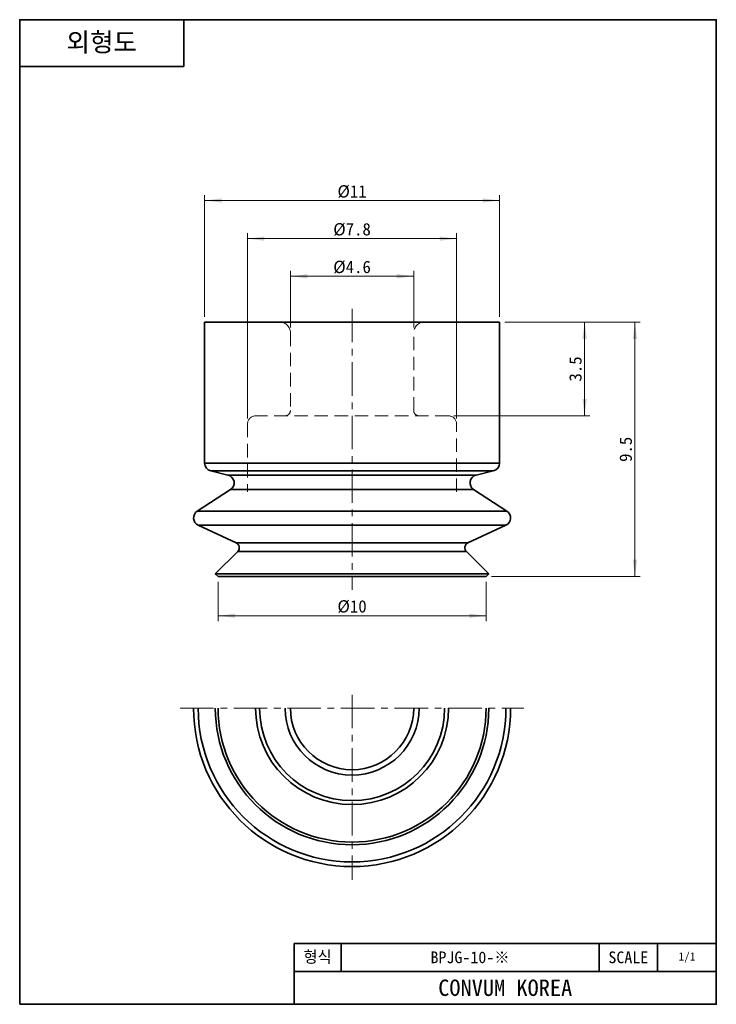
# Model space of a CAD drawing. Header units: millimetres. Extents: x 0 to 26, y 0 to 36.8.
import ezdxf

# ---------------------------------------------------------------- set-up
doc = ezdxf.new("R2010")
doc.units = ezdxf.units.MM
doc.linetypes.add('CENTERX1', pattern=[2, 1.25, -0.25, 0.25, -0.25])
doc.linetypes.add('HIDDENX1', pattern=[0.75, 0.5, -0.25])
doc.layers.get('0').update_dxf_attribs({"lineweight": 0})
for name, color, linetype, lineweight in [('Dimension Layer', 3, 'Continuous', 18), ('외형선', 7, 'Continuous', 35), ('점선1', 3, 'HIDDENX1', 15), ('중심선1', 1, 'CENTERX1', 15)]:
    doc.layers.add(name, color=color, linetype=linetype, lineweight=lineweight)
doc.dimstyles.new('ISO-25', dxfattribs={"dimscale": 0.2, "dimtxt": 2.3, "dimasz": 3.15, "dimexe": 1, "dimexo": 1, "dimgap": 0.5, "dimtad": 1, "dimdsep": 46, "dimtxsty": 'Standard', "dimblk": '_CAXARROW', "dimcen": 2.5, "dimdle": 6.3, "dimclrd": 1, "dimclre": 1, "dimclrt": 2, "dimadec": 3, "dimazin": 2, "dimtfac": 0.8, "dimtdec": 8, "dimtmove": 0, "dimatfit": 3, "dimfxl": 0, "dimarcsym": 0})

# ---------------------------------------------------------------- blocks, each defined once
blk = doc.blocks.new('*X3')
at = {"layer": 'Dimension Layer', "linetype": 'Continuous'}
for points in [[(22.951, 25.464), (23.03, 24.834), (22.872, 24.834)], [(22.951, 15.964), (23.03, 16.594), (22.872, 16.594)]]:
    blk.add_hatch(color=1, dxfattribs=at).paths.add_polyline_path(points, flags=0)
at = {"layer": 'Dimension Layer', "color": 1, "linetype": 'Continuous'}
for p, q in [((18.099, 25.464), (23.151, 25.464)), ((22.951, 25.464), (22.951, 15.964)), ((17.599, 15.964), (23.151, 15.964))]:
    blk.add_line(p, q, dxfattribs=at)
at = {"layer": 'Dimension Layer', "color": 2, "insert": (22.611, 20.714), "char_height": 0.46, "width": 1.6566, "attachment_point": 5, "rotation": 90}
blk.add_mtext('9.5', dxfattribs=at)
blk = doc.blocks.new('_CAXARROW')
blk.add_hatch(color=0).paths.add_polyline_path([(0, 0), (-1, 0.125), (-1, -0.125)], flags=0)
blk = doc.blocks.new('*X4')
at = {"layer": 'Dimension Layer', "linetype": 'Continuous'}
for points in [[(21.075, 25.464), (20.996, 24.834), (21.154, 24.834)], [(21.075, 21.964), (20.996, 22.594), (21.154, 22.594)]]:
    blk.add_hatch(color=1, dxfattribs=at).paths.add_polyline_path(points, flags=0)
at = {"layer": 'Dimension Layer', "color": 1, "linetype": 'Continuous'}
for p, q in [((18.099, 25.464), (21.275, 25.464)), ((21.075, 21.964), (21.075, 25.464)), ((16.199, 21.964), (21.275, 21.964))]:
    blk.add_line(p, q, dxfattribs=at)
at = {"layer": 'Dimension Layer', "color": 2, "insert": (20.735, 23.714), "char_height": 0.46, "width": 1.6387, "attachment_point": 5, "rotation": 90}
blk.add_mtext('3.5', dxfattribs=at)
blk = doc.blocks.new('*X5')
at = {"layer": 'Dimension Layer', "linetype": 'Continuous'}
for points in [[(7.399, 14.503), (8.029, 14.582), (8.029, 14.425)], [(17.399, 14.503), (16.769, 14.582), (16.769, 14.425)]]:
    blk.add_hatch(color=1, dxfattribs=at).paths.add_polyline_path(points, flags=0)
at = {"layer": 'Dimension Layer', "color": 1, "linetype": 'Continuous'}
for p, q in [((7.399, 15.764), (7.399, 14.303)), ((17.399, 15.764), (17.399, 14.303)), ((7.399, 14.503), (17.399, 14.503))]:
    blk.add_line(p, q, dxfattribs=at)
at = {"layer": 'Dimension Layer', "color": 2, "insert": (12.399, 14.843), "char_height": 0.46, "width": 1.93841, "attachment_point": 5}
blk.add_mtext('%%C10', dxfattribs=at)
blk = doc.blocks.new('*X6')
at = {"layer": 'Dimension Layer', "linetype": 'Continuous'}
for points in [[(10.099, 27.174), (10.729, 27.252), (10.729, 27.095)], [(14.699, 27.174), (14.069, 27.252), (14.069, 27.095)]]:
    blk.add_hatch(color=1, dxfattribs=at).paths.add_polyline_path(points, flags=0)
at = {"layer": 'Dimension Layer', "color": 1, "linetype": 'Continuous'}
for p, q in [((10.099, 25.264), (10.099, 27.374)), ((14.699, 25.264), (14.699, 27.374)), ((10.099, 27.174), (14.699, 27.174))]:
    blk.add_line(p, q, dxfattribs=at)
at = {"layer": 'Dimension Layer', "color": 2, "insert": (12.399, 27.513), "char_height": 0.46, "width": 2.33057, "attachment_point": 5}
blk.add_mtext('%%C4.6', dxfattribs=at)
blk = doc.blocks.new('*X7')
at = {"layer": 'Dimension Layer', "linetype": 'Continuous'}
for points in [[(8.499, 28.577), (9.129, 28.656), (9.129, 28.499)], [(16.299, 28.577), (15.669, 28.656), (15.669, 28.499)]]:
    blk.add_hatch(color=1, dxfattribs=at).paths.add_polyline_path(points, flags=0)
at = {"layer": 'Dimension Layer', "color": 1, "linetype": 'Continuous'}
for p, q in [((8.499, 21.864), (8.499, 28.777)), ((16.299, 21.864), (16.299, 28.777)), ((8.499, 28.577), (16.299, 28.577))]:
    blk.add_line(p, q, dxfattribs=at)
at = {"layer": 'Dimension Layer', "color": 2, "insert": (12.399, 28.918), "char_height": 0.46, "width": 2.32684, "attachment_point": 5}
blk.add_mtext('%%C7.8', dxfattribs=at)
blk = doc.blocks.new('*X8')
at = {"layer": 'Dimension Layer', "linetype": 'Continuous'}
for points in [[(6.899, 30.002), (7.529, 30.08), (7.529, 29.923)], [(17.899, 30.002), (17.269, 30.08), (17.269, 29.923)]]:
    blk.add_hatch(color=1, dxfattribs=at).paths.add_polyline_path(points, flags=0)
at = {"layer": 'Dimension Layer', "color": 1, "linetype": 'Continuous'}
for p, q in [((6.899, 25.664), (6.899, 30.202)), ((17.899, 25.664), (17.899, 30.202)), ((6.899, 30.002), (17.899, 30.002))]:
    blk.add_line(p, q, dxfattribs=at)
at = {"layer": 'Dimension Layer', "color": 2, "insert": (12.399, 30.332), "char_height": 0.46, "width": 1.88697, "attachment_point": 5}
blk.add_mtext('%%C11', dxfattribs=at)

msp = doc.modelspace()

# ---------------------------------------------------------------- linework, layer by layer
at = {"layer": '외형선'}
for p, q in [((6.125, 36.75), (6.125, 35)), ((0, 35), (6.125, 35)), ((6.899, 25.464), (6.899, 20.2)), ((17.899, 25.464), (6.899, 25.464)), ((17.899, 20.2), (17.899, 25.464)), ((6.899, 20.2), (12.399, 20.2)), ((7.129, 19.909), (7.77, 19.755)), ((17.669, 19.909), (7.129, 19.909)), ((12.399, 20.2), (17.899, 20.2)), ((17.029, 19.755), (17.669, 19.909)), ((7.77, 19.755), (12.399, 19.755)), ((12.399, 19.755), (17.029, 19.755)), ((7.863, 19.212), (6.622, 18.406)), ((16.935, 19.212), (7.863, 19.212)), ((18.177, 18.406), (16.935, 19.212)), ((6.622, 18.406), (12.399, 18.406)), ((12.399, 18.406), (18.177, 18.406)), ((6.659, 17.882), (8.075, 17.222)), ((18.14, 17.882), (6.659, 17.882)), ((16.723, 17.222), (18.14, 17.882)), ((8.075, 17.222), (12.399, 17.222)), ((12.399, 17.222), (16.723, 17.222)), ((8.132, 16.899), (7.298, 16.065)), ((16.666, 16.899), (8.132, 16.899)), ((17.5, 16.065), (16.666, 16.899)), ((7.298, 16.065), (7.399, 15.964)), ((17.5, 16.065), (7.298, 16.065)), ((17.399, 15.964), (7.399, 15.964)), ((17.399, 15.964), (17.5, 16.065)), ((10.237, 0), (10.237, 2.275)), ((25.988, 2.275), (10.237, 2.275)), ((11.987, 1.225), (11.987, 2.275)), ((21.612, 1.225), (21.612, 2.275)), ((23.8, 1.225), (23.8, 2.275)), ((25.988, 1.225), (10.237, 1.225))]:
    msp.add_line(p, q, dxfattribs=at)
msp.add_lwpolyline([(0, 0), (0, 36.75), (25.988, 36.75), (25.988, 0)], close=True, dxfattribs=at)
for centre, radius, start, end in [((7.199, 20.2), 0.3, 180, 256.5), ((17.599, 20.2), 0.3, 283.5, 0), ((7.7, 19.463), 0.3, 303, 76.5), ((17.099, 19.463), 0.3, 103.5, 237), ((6.786, 18.154), 0.3, 123, 245), ((18.013, 18.154), 0.3, 295, 57), ((7.991, 17.04), 0.2, 315, 65), ((16.808, 17.04), 0.2, 115, 225), ((12.399, 11.056), 5.914, 180, 0), ((12.399, 11.056), 5.741, 180, 360), ((12.399, 11.056), 5.101, 180, 360), ((12.399, 11.056), 5, 180, 0), ((12.399, 11.056), 3.602, 180, 0), ((12.399, 11.056), 3.452, 180, 0), ((12.399, 11.056), 2.5, 180, 0), ((12.399, 11.056), 2.3, 180, 0)]:
    msp.add_arc(centre, radius, start, end, dxfattribs=at)
at = {"layer": '점선1'}
for p, q in [((10.099, 25.064), (10.099, 22.164)), ((14.699, 22.164), (14.699, 25.064)), ((15.999, 21.964), (8.799, 21.964)), ((8.499, 21.664), (8.499, 19.123)), ((16.299, 19.123), (16.299, 21.664))]:
    msp.add_line(p, q, dxfattribs=at)
for centre, radius, start, end in [((9.699, 25.064), 0.4, 360, 90), ((15.099, 25.064), 0.4, 90, 180), ((9.899, 22.164), 0.2, 270, 0), ((14.899, 22.164), 0.2, 180, 270), ((8.799, 21.664), 0.3, 90, 180), ((15.999, 21.664), 0.3, 0, 90)]:
    msp.add_arc(centre, radius, start, end, dxfattribs=at)
at = {"layer": '중심선1'}
for p, q in [((12.399, 25.964), (12.399, 15.464)), ((12.399, 11.556), (12.399, 4.643)), ((5.986, 11.056), (18.813, 11.056))]:
    msp.add_line(p, q, dxfattribs=at)

# ---------------------------------------------------------------- texts
at = {"layer": '외형선', "attachment_point": 5}
for s, insert, char_height, width in [('{\\ftahoma|b1|i0|c0|p34;외형도}', (3.062, 35.875), 0.7, 6.125), ('형식', (11.112, 1.75), 0.4375, 1.75), ('BPJG-10-※', (16.8, 1.75), 0.4375, 9.625), ('SCALE', (22.706, 1.75), 0.4375, 2.1875), ('1/1', (24.894, 1.75), 0.3062, 2.1875)]:
    msp.add_mtext(s, dxfattribs=dict(at, insert=insert, char_height=char_height, width=width))
at = {"layer": '외형선', "color": 1, "insert": (18.113, 0.613), "char_height": 0.6125, "width": 15.75, "attachment_point": 5}
msp.add_mtext('CONVUM KOREA', dxfattribs=at)

# ---------------------------------------------------------------- dimensions: what is measured, and where the dimension line sits
at = {"layer": 'Dimension Layer'}
for base, p1, p2, picture, middle in [((17.899, 30.002), (6.899, 25.464), (17.899, 25.464), '*X8', (12.399, 30.332)), ((17.399, 14.503), (7.399, 15.964), (17.399, 15.964), '*X5', (12.399, 14.843))]:
    dim = msp.add_linear_dim(base=base, p1=p1, p2=p2, dimstyle='ISO-25', override={"dimscale": 0.2, "dimpost": '%%C<>', "dimsah": 1, "dimtfac": 1, "dimtfill": 1, "dimtolj": 1, "dimtzin": 8}, dxfattribs=at)
    dim.commit()
    dim.dimension.update_dxf_attribs({"geometry": picture, "text_midpoint": middle})
for base, p1, p2, angle, override, picture, middle in [((16.299, 28.577), (8.499, 21.664), (16.299, 21.664), 0, {"dimscale": 0.2, "dimpost": '%%C<>', "dimsah": 1, "dimtfac": 1, "dimtfill": 1, "dimtolj": 1, "dimtzin": 8}, '*X7', (12.399, 28.918)), ((14.699, 27.174), (10.099, 25.064), (14.699, 25.064), 0, {"dimscale": 0.2, "dimpost": '%%C<>', "dimsah": 1, "dimtfac": 1, "dimtfill": 1, "dimtolj": 1, "dimtzin": 8}, '*X6', (12.399, 27.513)), ((21.075, 25.464), (15.999, 21.964), (17.899, 25.464), 90, {"dimscale": 0.2, "dimsah": 1, "dimtfill": 1, "dimtolj": 1, "dimtzin": 8}, '*X4', (20.735, 23.714)), ((22.951, 15.964), (17.899, 25.464), (17.399, 15.964), 270, {"dimscale": 0.2, "dimsah": 1, "dimtfill": 1, "dimtolj": 1, "dimtzin": 8}, '*X3', (22.611, 20.714))]:
    dim = msp.add_linear_dim(base=base, p1=p1, p2=p2, angle=angle, dimstyle='ISO-25', override=override, dxfattribs=at)
    dim.commit()
    dim.dimension.update_dxf_attribs({"geometry": picture, "text_midpoint": middle})

doc.saveas('drawing.dxf')
